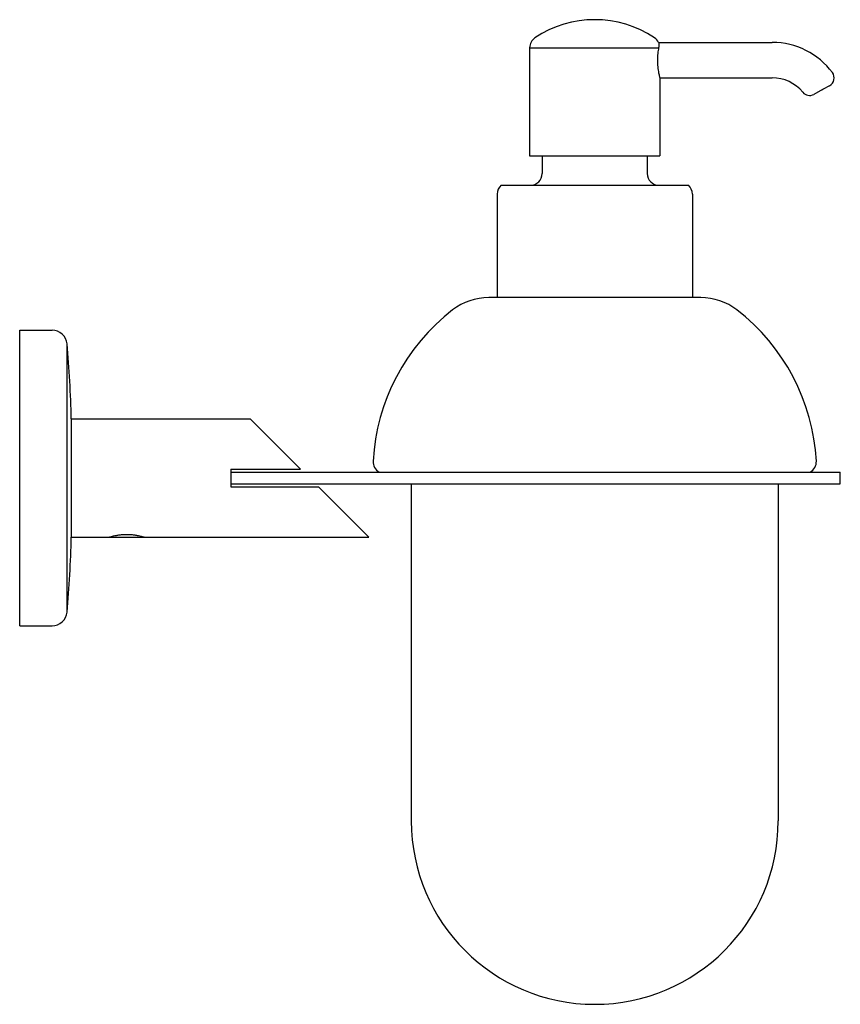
# Model space of a CAD drawing. Header units: millimetres. Extents: x 4008.173 to 4008.312, y 1749.886 to 1750.053.
import ezdxf

# ---------------------------------------------------------------- set-up
doc = ezdxf.new("R2010")
doc.units = ezdxf.units.MM
doc.layers.add('SANINDUSA', color=3, linetype='Continuous')

msp = doc.modelspace()

# ---------------------------------------------------------------- linework, layer by layer
at = {"layer": 'SANINDUSA'}
for p, q in [((4008.281096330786, 1750.048804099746), (4008.300308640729, 1750.048804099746)), ((4008.259308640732, 1750.047907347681), (4008.259308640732, 1750.029638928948)), ((4008.259308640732, 1750.047907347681), (4008.281098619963, 1750.047907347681)), ((4008.281308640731, 1750.042804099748), (4008.281308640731, 1750.029638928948)), ((4008.281308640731, 1750.042804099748), (4008.300308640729, 1750.042804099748)), ((4008.30878902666, 1750.040815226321), (4008.307332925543, 1750.040013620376)), ((4008.3099941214, 1750.041478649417), (4008.308911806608, 1750.040882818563)), ((4008.308912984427, 1750.040883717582), (4008.308911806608, 1750.040882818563)), ((4008.259308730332, 1750.029638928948), (4008.281308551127, 1750.029638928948)), ((4008.261428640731, 1750.029638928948), (4008.261428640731, 1750.026638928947)), ((4008.279188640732, 1750.029638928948), (4008.279188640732, 1750.026638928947)), ((4008.254485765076, 1750.024638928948), (4008.286131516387, 1750.024638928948)), ((4008.253808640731, 1750.023138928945), (4008.253808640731, 1750.005638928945)), ((4008.286808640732, 1750.023138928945), (4008.286808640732, 1750.005638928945)), ((4008.288219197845, 1750.005638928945), (4008.252398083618, 1750.005638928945)), ((4008.173119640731, 1749.950138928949), (4008.173119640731, 1750.000138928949)), ((4008.173119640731, 1750.000138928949), (4008.178580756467, 1750.000138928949)), ((4008.181119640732, 1749.952451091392), (4008.181119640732, 1749.997826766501)), ((4008.181819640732, 1749.985138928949), (4008.181825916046, 1749.965139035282)), ((4008.181819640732, 1749.985138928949), (4008.212098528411, 1749.985138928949)), ((4008.220598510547, 1749.976638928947), (4008.212098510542, 1749.985138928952)), ((4008.20880896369, 1749.976638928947), (4008.220598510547, 1749.976638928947)), ((4008.20880896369, 1749.976638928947), (4008.20880896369, 1749.973638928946)), ((4008.208808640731, 1749.976138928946), (4008.311808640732, 1749.976138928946)), ((4008.311808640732, 1749.974138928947), (4008.311808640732, 1749.976138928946)), ((4008.208808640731, 1749.974138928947), (4008.311808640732, 1749.974138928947)), ((4008.20880896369, 1749.973638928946), (4008.223598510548, 1749.973638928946)), ((4008.232098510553, 1749.965138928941), (4008.223598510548, 1749.973638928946)), ((4008.239308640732, 1749.974138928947), (4008.239308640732, 1749.917138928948)), ((4008.301308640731, 1749.974138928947), (4008.301308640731, 1749.917138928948)), ((4008.181819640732, 1749.965138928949), (4008.188619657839, 1749.965138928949)), ((4008.188699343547, 1749.965159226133), (4008.188719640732, 1749.965138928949)), ((4008.188719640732, 1749.965138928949), (4008.193719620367, 1749.965138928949)), ((4008.19373993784, 1749.965159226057), (4008.193719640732, 1749.965138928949)), ((4008.193819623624, 1749.965138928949), (4008.232098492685, 1749.965138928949)), ((4008.173119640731, 1749.950138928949), (4008.178580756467, 1749.950138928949))]:
    msp.add_line(p, q, dxfattribs=at)
for centre, radius, start, end in [((4008.27030864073, 1750.034446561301), 0.01819236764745, 56.23296493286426, 123.7670350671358), ((4008.261308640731, 1750.047907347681), 0.00199999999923, 123.7670350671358, 180), ((4008.279308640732, 1750.047907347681), 0.00199999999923, 26.63953953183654, 56.23296493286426), ((4008.300308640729, 1750.036146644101), 0.01265745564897, 36.55965233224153, 90), ((4008.309270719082, 1750.042792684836), 0.00149999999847, 298.8336465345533, 36.55962688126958), ((4008.300308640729, 1750.036146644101), 0.006657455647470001, 39.42934786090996, 90), ((4008.306609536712, 1750.041327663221), 0.00149999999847, 219.4292755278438, 298.83306132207), ((4008.259428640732, 1750.026638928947), 0.00199999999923, 270, 0), ((4008.281188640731, 1750.026638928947), 0.00199999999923, 180, 270), ((4008.25580864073, 1750.023138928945), 0.00199999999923, 131.409622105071, 180), ((4008.284808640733, 1750.023138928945), 0.00199999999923, 0, 48.59037789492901), ((4008.252398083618, 1749.995638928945), 0.009999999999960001, 90, 127.6271899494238), ((4008.288219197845, 1749.995638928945), 0.009999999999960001, 52.3728100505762, 90), ((4008.267429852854, 1749.976138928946), 0.03462121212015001, 127.6271904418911, 176.9251039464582), ((4008.273187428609, 1749.976138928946), 0.03462121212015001, 3.074896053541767, 52.37280955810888), ((4008.178580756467, 1749.997588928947), 0.00255000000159, 5.351734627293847, 90), ((4008.013712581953, 1749.982144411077), 0.16814000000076, 1.020436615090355, 5.351734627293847), ((4008.234855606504, 1749.977888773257), 0.00199999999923, 176.9251039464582, 241.0357639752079), ((4008.305761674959, 1749.977888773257), 0.00199999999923, 298.9642360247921, 3.074896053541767), ((4008.013712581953, 1749.968133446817), 0.16814000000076, 354.6482653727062, 358.9795633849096), ((4008.178580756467, 1749.952688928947), 0.00255000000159, 270, 354.6482653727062), ((4008.27030864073, 1749.917138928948), 0.0310000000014, 180, 0)]:
    msp.add_arc(centre, radius, start, end, dxfattribs=at)
for points in [[(4008.281096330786, 1750.048804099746), (4008.281104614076, 1750.048765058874), (4008.281124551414, 1750.048646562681), (4008.281141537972, 1750.04845471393), (4008.281137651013, 1750.048200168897), (4008.281098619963, 1750.047907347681)], [(4008.281098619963, 1750.047907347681), (4008.281019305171, 1750.047452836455), (4008.280951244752, 1750.046928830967), (4008.28090644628, 1750.046363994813), (4008.28089165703, 1750.045788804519), (4008.280908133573, 1750.04521312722), (4008.280954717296, 1750.044646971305), (4008.281023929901, 1750.044125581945), (4008.281102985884, 1750.043678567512), (4008.281181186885, 1750.043311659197), (4008.281248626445, 1750.043032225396), (4008.281293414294, 1750.042860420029), (4008.281308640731, 1750.042804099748)], [(4008.30878902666, 1750.040815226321), (4008.308850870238, 1750.04084933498), (4008.308912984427, 1750.040883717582)], [(4008.188219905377, 1749.965139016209), (4008.188235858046, 1749.965143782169, 0.00031151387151), (4008.188363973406, 1749.965181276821, 0.0009193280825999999), (4008.188619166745, 1749.965251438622, 0.00149583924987), (4008.188989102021, 1749.965342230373, 0.00200616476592), (4008.189461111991, 1749.965438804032, 0.002430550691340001), (4008.190008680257, 1749.965522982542, 0.002744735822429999), (4008.190607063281, 1749.965579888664, 0.002936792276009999), (4008.191219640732, 1749.965599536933, 0.00300000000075)], [(4008.188619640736, 1749.965138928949), (4008.188684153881, 1749.965155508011)], [(4008.188684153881, 1749.965155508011), (4008.188713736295, 1749.965163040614)], [(4008.191219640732, 1749.965599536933, 0.00300000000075), (4008.191832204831, 1749.965579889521, 0.00293679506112), (4008.192430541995, 1749.965522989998, 0.00274476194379), (4008.192978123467, 1749.965438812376, 0.00243058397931), (4008.193450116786, 1749.965342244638, 0.00200623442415), (4008.19382008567, 1749.965251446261, 0.0014958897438), (4008.194075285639, 1749.965181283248, 0.0009193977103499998), (4008.19420341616, 1749.965143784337, 0.00031158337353), (4008.194219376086, 1749.965139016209)], [(4008.193755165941, 1749.965155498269), (4008.193819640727, 1749.965138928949), (4008.193755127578, 1749.965155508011), (4008.193725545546, 1749.965163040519)], [(4008.193755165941, 1749.965155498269), (4008.193819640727, 1749.965138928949)]]:
    msp.add_spline(points, degree=3, dxfattribs=at)

doc.saveas('drawing.dxf')
